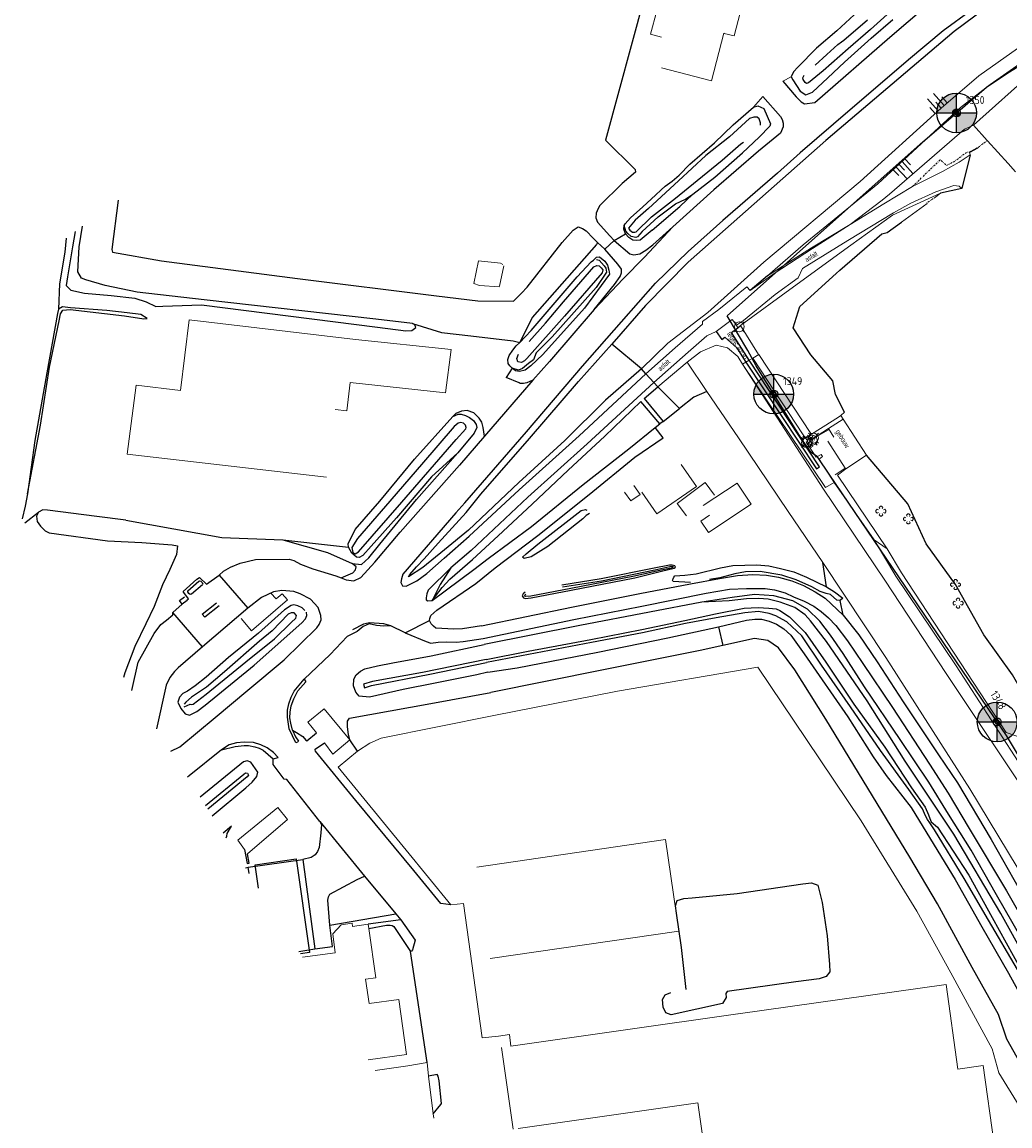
# Model space of a CAD drawing. Header units: metres. Extents: x 62183 to 64287, y 386037 to 390061.
# Tile 29 of 38: x 62183 to 62432, y 388803 to 389081. Entities that reach past the tile are written whole.
import ezdxf
from ezdxf.enums import TextEntityAlignment as Align

# ---------------------------------------------------------------- set-up
doc = ezdxf.new("R2010")
doc.units = ezdxf.units.M
doc.linetypes.add('BORDER', pattern=[1.75, 0.5, -0.25, 0.5, -0.25, 0, -0.25])
doc.layers.get('0').update_dxf_attribs({"linetype": 'CONTINUOUS'})
for name, color, linetype in [('0 @ 0.5', 7, 'CONTINUOUS'), ('0 @ 1', 7, 'CONTINUOUS'), ('0 @ 5', 7, 'CONTINUOUS'), ('BS-BINNENKRUINLIJN-KPN', 253, 'CONTINUOUS'), ('BS-BINNENTEENLIJN-KPN', 253, 'CONTINUOUS'), ('BS-INSTEEK-SLOOT-KPN', 253, 'CONTINUOUS'), ('BS-OVERIG-KPN', 253, 'CONTINUOUS'), ('BS-SCHEIDINGSLIJN-TALUDBEKL', 253, 'CONTINUOUS'), ('BS-VLAKAFSLUITING', 253, 'CONTINUOUS'), ('BS-WATERLIJN-KPN', 253, 'CONTINUOUS')]:
    doc.layers.add(name, color=color, linetype=linetype)
for name, color, linetype, lineweight in [('BS-BEBOUWING', 253, 'CONTINUOUS', 0), ('BS-BETONBAND', 253, 'BORDER', 0), ('BS-BOOM', 253, 'CONTINUOUS', 0), ('BS-BREEKLIJN', 253, 'CONTINUOUS', 0), ('BS-Dijkpaal', 2, 'CONTINUOUS', 25), ('BS-Dijkpaalnr', 6, 'CONTINUOUS', 25), ('BS-KANT-VERHARDING', 253, 'CONTINUOUS', 0), ('BS-KRUINLIJN', 253, 'CONTINUOUS', 0), ('BS-OVERIGE-PUNTEN', 253, 'CONTINUOUS', 0), ('BS-OVERIGE-TEKSTEN', 253, 'CONTINUOUS', 0), ('BS-RASTER', 253, 'RASTER', 0), ('BS-TRAP-CONTOUR', 253, 'CONTINUOUS', 0), ('BS-TUSSENBERM', 253, 'CONTINUOUS', 0)]:
    doc.layers.add(name, color=color, linetype=linetype, lineweight=lineweight)
doc.layers.add('THEORETISCHE_NULLIJN', color=125, linetype='CONTINUOUS', plot=False)
doc.styles.add('ISO', font='isocp.shx', dxfattribs={"height": 2.5})
doc.linetypes.add('RASTER', pattern='A,3,-2,[200,RASTER,S=0.75,R=0,X=0,Y=0],-2,3', length=10)

# ---------------------------------------------------------------- blocks, each defined once
blk = doc.blocks.new('127', base_point=(62183.206022, 386036.879328))
at = {"layer": 'BS-BOOM'}
for points in [[(62183.331022, 386037.129328, 0), (62183.393522, 386037.254328, 0), (62183.268522, 386037.379328, 0), (62183.143522, 386037.379328, 0), (62183.018522, 386037.254328, 0), (62183.081022, 386037.129328, 0)], [(62182.956022, 386037.004328, 0), (62182.831022, 386037.066828, 0), (62182.706022, 386036.941828, 0), (62182.706022, 386036.816828, 0), (62182.831022, 386036.691828, 0), (62182.956022, 386036.754328, 0)], [(62183.081022, 386036.629328, 0), (62183.018522, 386036.504328, 0), (62183.143522, 386036.379328, 0), (62183.268522, 386036.379328, 0), (62183.393522, 386036.504328, 0), (62183.331022, 386036.629328, 0)], [(62183.456022, 386036.754328, 0), (62183.581022, 386036.691828, 0), (62183.706022, 386036.816828, 0), (62183.706022, 386036.941828, 0), (62183.581022, 386037.066828, 0), (62183.456022, 386037.004328, 0)]]:
    blk.add_polyline3d(points, dxfattribs=at)
blk = doc.blocks.new('81', base_point=(62183.206022, 386036.879328))
at = {"layer": 'BS-OVERIGE-PUNTEN'}
blk.add_polyline3d([(62183.049772, 386036.410578, 0), (62182.924772, 386036.473078, 0), (62182.799772, 386036.598078, 0), (62182.737272, 386036.723078, 0), (62182.706022, 386036.848078, 0), (62182.737272, 386037.035578, 0), (62182.799772, 386037.160578, 0), (62182.924772, 386037.285578, 0), (62183.049772, 386037.348078, 0), (62183.174772, 386037.379328, 0), (62183.237272, 386037.379328, 0), (62183.362272, 386037.348078, 0), (62183.487272, 386037.285578, 0), (62183.612272, 386037.160578, 0), (62183.674772, 386037.035578, 0), (62183.706022, 386036.910578, 0), (62183.674772, 386036.723078, 0), (62183.612272, 386036.598078, 0), (62183.487272, 386036.473078, 0), (62183.362272, 386036.410578, 0), (62183.237272, 386036.379328, 0), (62183.174772, 386036.379328, 0)], close=True, dxfattribs=at)
for points in [[(62182.862272, 386037.223078, 0), (62182.706022, 386037.379328, 0)], [(62183.549772, 386037.223078, 0), (62183.706022, 386037.379328, 0)], [(62182.862272, 386036.535578, 0), (62182.706022, 386036.379328, 0)], [(62183.549772, 386036.535578, 0), (62183.706022, 386036.379328, 0)]]:
    blk.add_polyline3d(points, dxfattribs=at)
blk = doc.blocks.new('dijkpaal')
at = {"layer": 'BS-Dijkpaal'}
h = blk.add_hatch(color=256, dxfattribs=at)
h.paths.add_polyline_path([(0, 0), (0, 1, 0.414214), (-1, 0)])
h.paths.add_polyline_path([(1, 0), (0, 0), (0, -1, 0.414214)])
for p, q in [((0, -1), (0, 1)), ((-1, 0), (1, 0))]:
    blk.add_line(p, q, dxfattribs=at)
blk.add_circle((0, 0), 1, dxfattribs=at)
blk = doc.blocks.new('*U698')
at = {"layer": '0 @ 0.5', "xscale": 0.5, "yscale": 0.5, "zscale": 0.5}
blk.add_blockref('dijkpaal', (62428.6, 388904.498), dxfattribs=at)
at = {"layer": '0 @ 1'}
blk.add_blockref('dijkpaal', (62428.6, 388904.498), dxfattribs=at)
at = {"layer": '0 @ 5', "xscale": 5, "yscale": 5, "zscale": 5}
blk.add_blockref('dijkpaal', (62428.6, 388904.498), dxfattribs=at)
blk = doc.blocks.new('*U699')
at = {"layer": '0 @ 0.5', "xscale": 0.5, "yscale": 0.5, "zscale": 0.5}
blk.add_blockref('dijkpaal', (62372.378, 388986.986), dxfattribs=at)
at = {"layer": '0 @ 1'}
blk.add_blockref('dijkpaal', (62372.378, 388986.986), dxfattribs=at)
at = {"layer": '0 @ 5', "xscale": 5, "yscale": 5, "zscale": 5}
blk.add_blockref('dijkpaal', (62372.378, 388986.986), dxfattribs=at)
blk = doc.blocks.new('*U700')
at = {"layer": '0 @ 0.5', "xscale": 0.5, "yscale": 0.5, "zscale": 0.5}
blk.add_blockref('dijkpaal', (62418.381, 389057.722), dxfattribs=at)
at = {"layer": '0 @ 1'}
blk.add_blockref('dijkpaal', (62418.381, 389057.722), dxfattribs=at)
at = {"layer": '0 @ 5', "xscale": 5, "yscale": 5, "zscale": 5}
blk.add_blockref('dijkpaal', (62418.381, 389057.722), dxfattribs=at)
blk = doc.blocks.new('S03')
at = {"color": 0}
for p, q in [((-2.01, 0), (-2.01, -2.01)), ((-1, 0), (-1, -4.01)), ((0, 0), (0, -2.01)), ((1, 0), (1, -4.01)), ((2.01, 0), (2.01, -2.01))]:
    blk.add_line(p, q, dxfattribs=at)

msp = doc.modelspace()

# ---------------------------------------------------------------- linework, layer by layer
at = {"layer": 'BS-BEBOUWING'}
for points in [[(62347.82, 389083.32), (62350.48, 389082.63), (62350.49, 389082.68), (62352.5, 389090.43), (62365.04, 389087.18), (62362.42, 389077.08), (62359.87, 389077.74), (62359.79, 389077.76), (62356.7, 389065.82), (62344.12, 389069.08)], [(62344.15, 389076.75), (62341.37, 389077.49), (62342.96, 389083.41), (62345.74, 389082.66)], [(62433.23, 389042.89), (62431.33, 389045.02), (62426.19, 389050.67), (62426.09, 389050.75), (62422.67, 389054.65), (62437.67, 389068.02), (62439.74, 389065.75), (62440.03, 389065.43), (62441.35, 389063.97), (62444.52, 389060.37), (62448.22, 389056.28)], [(62304.42, 389019.24), (62303.32, 389014.13), (62303.24, 389013.96), (62298.32, 389014.28), (62296.9, 389014.78), (62298.03, 389020.52), (62303.62, 389019.88), (62304.18, 389019.62)], [(62259.79, 388966.08), (62209.69, 388971.88), (62211.96, 388989.23), (62223.06, 388987.9), (62225.28, 389005.66), (62267.13, 389000.71), (62291.15, 388998.18), (62289.76, 388987.31), (62265.78, 388989.9), (62264.92, 388982.78), (62262.04, 388983.14)], [(62385.95, 388975.18), (62390.36, 388968.36), (62390.47, 388968.17), (62395.75, 388971.59), (62389.88, 388980.71), (62386.12, 388978.32), (62387.5, 388976.19)], [(62349.1, 388969.25), (62352.92, 388963.76), (62342.98, 388956.84), (62339.16, 388962.33)], [(62337.19, 388963.99), (62338.77, 388961.75), (62336.42, 388960.09), (62334.84, 388962.34)], [(62350.41, 388956.36), (62348.07, 388959.5), (62355.11, 388964.74), (62357.45, 388961.59)], [(62354.6, 388958.93), (62363.13, 388964.61), (62366.66, 388959.32), (62355.93, 388952.17), (62354.01, 388955.05), (62356.21, 388956.51)], [(62245.81, 388936.87), (62247.12, 388935.46), (62248.68, 388936.74), (62250, 388935.21), (62240.92, 388927.46), (62238.36, 388930.51)], [(62297.61, 388867.98), (62345.15, 388874.92), (62348.51, 388851.91), (62300.97, 388844.97)], [(62253.81, 388845.3), (62261.96, 388846.44), (62261.45, 388851.24), (62263.52, 388853.46), (62266.26, 388853.85), (62266.37, 388853.08), (62270.34, 388853.65)], [(62270.34, 388853.65), (62270.49, 388852.55), (62272.24, 388840.1), (62269.65, 388839.82), (62270.52, 388833.65), (62277.98, 388834.7), (62279.92, 388820.88), (62270.31, 388819.53)], [(62306.23, 388822.95), (62363.29, 388831.06), (62363.41, 388831.07), (62415.74, 388838.42), (62418.72, 388817.19), (62425.04, 388818.08), (62427.82, 388798.3)], [(62306.83, 388802.06), (62303.86, 388822.61)], [(62356.16, 388788.22), (62353.36, 388808.14), (62353.34, 388808.26), (62353.29, 388808.65), (62308.09, 388802.24)]]:
    msp.add_lwpolyline(points, dxfattribs=at)
at = {"layer": 'BS-BETONBAND', "flags": 128}
for points in [[(62407.27, 389039.2), (62414.26, 389045.92), (62415.85, 389044.49), (62417.96, 389045.61), (62420.98, 389047.85), (62421.48, 389047.82), (62423.62, 389048.92), (62426.09, 389050.75)], [(62413.14, 389036.58), (62410.86, 389035.06)]]:
    msp.add_lwpolyline(points, dxfattribs=at)
at = {"layer": 'BS-BINNENKRUINLIJN-KPN'}
for points in [[(62341.75, 389028.24), (62348.72, 389034.21), (62351.98, 389037.31)], [(62335.05, 389027.32), (62334.68, 389028.44), (62334.75, 389029.38)], [(62341.75, 389028.24), (62338.78, 389025.74), (62337.84, 389025.6), (62336.89, 389025.7), (62335.86, 389026.35), (62335.05, 389027.32)], [(62326.97, 389020.71), (62327.73, 389021.39), (62328.54, 389021.51), (62329.9, 389020.41), (62330.56, 389019.44), (62330.87, 389018.17), (62331.02, 389017.13), (62324.73, 389008.59), (62314.22, 388996.92), (62311.21, 388994.09), (62309.84, 388993.01), (62308.41, 388992.65), (62307.4, 388992.81), (62306.54, 388993.54)], [(62214.67, 389006.04), (62213.11, 389006.98), (62209.66, 389007.45), (62204.52, 389007.99), (62195.43, 389008.66), (62193.36, 389008.93), (62192.37, 389008.33), (62192.1, 389007.29), (62189.42, 388992.33), (62186.41, 388975.29), (62184.55, 388961.9)], [(62339.11, 388993.35), (62330.07, 388985.47), (62319.76, 388975.33), (62308.23, 388964.76), (62295.55, 388952.72)], [(62296.56, 388945.34), (62303, 388951.35), (62311.59, 388959.27), (62320.64, 388967.85), (62329.86, 388976.43), (62338.89, 388985.08)], [(62248.82, 388950.35), (62260.04, 388947.16), (62266.31, 388944.39), (62268.62, 388944.15), (62270.46, 388945.78), (62273.26, 388949.22), (62282.47, 388960.48), (62292.88, 388972.22)], [(62295.55, 388952.72), (62289.54, 388947.82), (62284.06, 388943.32), (62280.45, 388941.01)], [(62286.39, 388935.08), (62288.94, 388938.29), (62290.89, 388940.39), (62296.56, 388945.34)], [(62460.16, 388800.84), (62456.39, 388807.63), (62453.85, 388813.72), (62447.68, 388826.81), (62436.8, 388846.46), (62428.43, 388861.02), (62422.05, 388872.23), (62416.37, 388881.33), (62411.41, 388889.36), (62404.16, 388900.1), (62395.23, 388913.34), (62389.86, 388921.71), (62386.65, 388926.3), (62384, 388929.9), (62380.87, 388932.89), (62377.15, 388934.94), (62372.35, 388936.21), (62367.49, 388936.59), (62361.88, 388935.8), (62354.25, 388934.63)], [(62234.59, 388875.33), (62234.7, 388875.81), (62234.81, 388876.47), (62235.89, 388878.25)]]:
    msp.add_lwpolyline(points, dxfattribs=at)
at = {"layer": 'BS-BINNENTEENLIJN-KPN'}
for points in [[(62184.55, 388961.9), (62187.86, 388979.15), (62190.14, 388993.73), (62192.57, 389005.43), (62192.89, 389007.21), (62193.49, 389008.12), (62195.34, 389008.26), (62209.01, 389006.68), (62213.82, 389005.94), (62214.67, 389006.04)], [(62294.93, 388957.21), (62298.67, 388961.83), (62310.92, 388975.83), (62323.21, 388990.14), (62331.64, 388999.52)], [(62344.58, 388980.07), (62348.64, 388983.4)], [(62342.55, 388978.57), (62343.73, 388979.53)], [(62296.91, 388942.84), (62300.52, 388945.6), (62311.42, 388953.71), (62324.39, 388964.21), (62335.93, 388973.25), (62342.55, 388978.57)], [(62280.45, 388941.01), (62280.8, 388941.6), (62282.44, 388943.52), (62284.4, 388945.55), (62287.92, 388949.5), (62294.93, 388957.21)], [(62248.82, 388950.35), (62261.61, 388948.86), (62265.32, 388948.44)], [(62286.39, 388935.08), (62296.91, 388942.84)], [(62235.89, 388878.25), (62233.82, 388876.53)], [(62350.34, 388837.2), (62349.16, 388847.74), (62347.92, 388856.42), (62347.65, 388858.25), (62348.03, 388859.55), (62349.72, 388860.11), (62351.85, 388860.24), (62363.14, 388861.39), (62379.7, 388863.76), (62381.88, 388864.05), (62383.5, 388863.48), (62384.58, 388859.05), (62385.78, 388850.7), (62386.37, 388843.45), (62386.47, 388841.68), (62385.53, 388840.47), (62383.77, 388839.91), (62377.95, 388839.14), (62360.66, 388836.66), (62360.28, 388836.19), (62360.43, 388835.2), (62359.48, 388833.69), (62346.57, 388830.85), (62345.18, 388831.29), (62344.51, 388832.72), (62344.41, 388834.65), (62345.04, 388835.83), (62346.46, 388836.41)]]:
    msp.add_lwpolyline(points, dxfattribs=at)
at = {"layer": 'BS-BREEKLIJN'}
for points in [[(62399.66, 389035.77), (62391.64, 389029.62), (62381.91, 389023.8), (62370.78, 389016.73)], [(62381.88, 388975.55), (62386.16, 388977.99), (62386.07, 388978.18), (62386.12, 388978.32), (62382.45, 388975.9)], [(62400.91, 388948.05), (62388.42, 388966.58), (62390.49, 388968.16), (62395.75, 388971.59)], [(62387.84, 388966.71), (62388.3, 388966.97), (62390.36, 388968.36)]]:
    msp.add_lwpolyline(points, dxfattribs=at)
at = {"layer": 'BS-INSTEEK-SLOOT-KPN'}
for points in [[(62392.6, 389082.36), (62388.24, 389078.38), (62383.12, 389073.98), (62378.39, 389069.19), (62377.38, 389068.09), (62376.74, 389066.76), (62377.16, 389066.02), (62379.04, 389063.15), (62380.46, 389062.24), (62382.12, 389062.97), (62385.94, 389066.54), (62390.16, 389070.5), (62396.92, 389076.53), (62402.32, 389081.18)], [(62334.75, 389029.38), (62335.01, 389029.78), (62336.29, 389031.31), (62339.45, 389034.09), (62342.58, 389037.02), (62344.04, 389038.36), (62345.08, 389039.26), (62346.79, 389040.51), (62348.6, 389042.04), (62351.25, 389044.82), (62357.43, 389050.18), (62362.17, 389054.76), (62367.24, 389059.15), (62368.39, 389059.47), (62369.88, 389058.8), (62371.58, 389054.98), (62371.38, 389054.38)], [(62339.24, 389027.9), (62343.3, 389031.55), (62347.62, 389034.88), (62350.2, 389036), (62351.98, 389037.31), (62357.51, 389041.59), (62364.47, 389047.68), (62368.67, 389051.64), (62371.38, 389054.38)], [(62196.59, 389027.87), (62195.92, 389024.07), (62194.67, 389016.46), (62194.29, 389014.34), (62195.51, 389013.16), (62198.88, 389012.39), (62205.65, 389011.77), (62211.62, 389011.11), (62214.42, 389010.16), (62216.9, 389009), (62218.65, 389009.08), (62228.33, 389009.43), (62272.68, 389003.83), (62279.79, 389002.94), (62281.26, 389002.97), (62282.26, 389003.72), (62282.01, 389004.42), (62281.5, 389004.73), (62272.23, 389005.8), (62229.04, 389010.71), (62212.21, 389012.63), (62204.13, 389014.32), (62199.27, 389015.71), (62198.18, 389016.11), (62197.28, 389017.77), (62197.61, 389024.05), (62198.39, 389029.19)], [(62335.63, 389027.4), (62335.13, 389027.99), (62334.75, 389029.38)], [(62339.24, 389027.9), (62338.04, 389026.53), (62337.63, 389026.34), (62336.52, 389026.63), (62335.63, 389027.4)], [(62327.8, 389020.88), (62328.4, 389020.71), (62329.7, 389019.27), (62330.15, 389018.63), (62330.29, 389017.69), (62327.69, 389013.81), (62316.63, 389001.36), (62312.62, 388997.36), (62311.95, 388995.6), (62310.68, 388994.69), (62309.16, 388993.4), (62308.1, 388993.04), (62306.54, 388993.54), (62305.94, 388994.1), (62305.54, 388994.72), (62305.41, 388995.65), (62305.82, 388996.73), (62306.72, 388998.02), (62307.52, 388999.12), (62308.48, 388999.99), (62311.29, 389002.97), (62322.93, 389016.46), (62326.39, 389020.26), (62326.97, 389020.71)], [(62291.62, 388981.34), (62292.99, 388981.93), (62293.74, 388981.91), (62294.77, 388981.64), (62295.78, 388981.09), (62296.78, 388980.3), (62297.44, 388979.31), (62297.62, 388978.59), (62296.97, 388977.19), (62292.88, 388972.22)], [(62268.98, 388946.4), (62268.05, 388945.84), (62267.39, 388945.98), (62266.19, 388946.94), (62265.32, 388948.44), (62265.26, 388949.29), (62267.01, 388952.95), (62273.23, 388960.04), (62281.93, 388970.64), (62291.62, 388981.34)], [(62292.88, 388972.22), (62286.21, 388966.18), (62277.45, 388955.87), (62271.07, 388948.76), (62268.98, 388946.4)], [(62325.98, 388956.91), (62325.17, 388956.43), (62324.33, 388955.64), (62315.53, 388948.62), (62311.34, 388946.04), (62309.59, 388945.6), (62309.1, 388945.92), (62310.06, 388946.84), (62313.02, 388949.27), (62323.9, 388957.7), (62324.98, 388957.93), (62325.31, 388957.78)], [(62309.78, 388937.14), (62309.28, 388936.76), (62309.07, 388936.24), (62309.37, 388935.74), (62309.84, 388935.58), (62311.33, 388935.73), (62321.43, 388937.66), (62337.42, 388940.75), (62344.13, 388942.44), (62347.3, 388943.2), (62347.66, 388943.48), (62347.46, 388943.78), (62346.8, 388943.98), (62346.11, 388943.94), (62342.3, 388943.23), (62328.93, 388940.47), (62319.07, 388938.92)], [(62458.35, 388800.37), (62454.46, 388807.65), (62449.65, 388818.18), (62442.68, 388832.59), (62429.52, 388856.28), (62417.69, 388876.25), (62405.42, 388894.6), (62395.86, 388909.8), (62385.67, 388924.75), (62381.64, 388929.94), (62380.28, 388931.48), (62377.7, 388933.33), (62373.98, 388934.66), (62370.97, 388935.41), (62368.64, 388935.59), (62365.52, 388935.47), (62361.18, 388934.99), (62354.25, 388934.63)], [(62254.36, 388932.53), (62253.69, 388933.21), (62252.57, 388933.72), (62251.61, 388933.94), (62250.91, 388933.84), (62249.28, 388932.69), (62242.69, 388926.85), (62235.12, 388920.71), (62229.55, 388915.73), (62226.79, 388913.56), (62224.81, 388912.26), (62223.67, 388911.66), (62222.83, 388910.75), (62222.41, 388909.5), (62223.15, 388907.86), (62224.29, 388906.54), (62225.38, 388906.25), (62227.22, 388907.15), (62229.26, 388908.69), (62232.43, 388911.35), (62241.64, 388918.79), (62253.6, 388929.43), (62254.53, 388930.43), (62254.89, 388931.31), (62254.77, 388932.1)], [(62354.25, 388934.63), (62341.09, 388932.09), (62323.58, 388928.78), (62299.5, 388923.97)], [(62300.45, 388917), (62307.8, 388918.13), (62328.07, 388922.07), (62345.69, 388925.65), (62358.43, 388928.45), (62361.98, 388929.3), (62365.5, 388930.1), (62367.58, 388930.38), (62369.32, 388930.35), (62371.21, 388929.87), (62373.08, 388929.13), (62374.94, 388927.95), (62376.7, 388926.32), (62380.06, 388921.65), (62383.81, 388916.18), (62390.98, 388905.77), (62397.42, 388895.74), (62400.67, 388891.06), (62406.96, 388883.01), (62412.78, 388873.48), (62418, 388864.86), (62424.74, 388852.99), (62431.48, 388841.29), (62437.51, 388830.3)], [(62300.45, 388917), (62297.69, 388916.37), (62287.19, 388914.3), (62279.08, 388912.68), (62270.62, 388910.71), (62268, 388911.02), (62267.22, 388912.03), (62266.64, 388913.56), (62266.7, 388915.27), (62267.27, 388916.37), (62268.37, 388917.29), (62269.48, 388917.84), (62272.61, 388918.65), (62276.47, 388919.4), (62286.18, 388921.18), (62299.5, 388923.97)], [(62242.57, 388891.84), (62240.79, 388894.38), (62239.83, 388894.72), (62238.9, 388894.46), (62228, 388885.62)], [(62231.03, 388880.9), (62239.52, 388887.96), (62241.14, 388889.37), (62242.3, 388890.82), (62242.57, 388891.84)]]:
    msp.add_lwpolyline(points, dxfattribs=at)
at = {"layer": 'BS-KANT-VERHARDING'}
for points in [[(62340.19, 388992.08), (62347.53, 388998.61), (62354.45, 389004.54), (62354.45, 389005.24), (62358.56, 389008.28), (62365.57, 389014), (62366.46, 389013.05), (62372.46, 389017.36), (62382.12, 389023.58), (62391.64, 389029.62), (62400.1, 389034.82), (62407.27, 389039.2), (62414.87, 389042.99), (62419.06, 389045.31), (62421.76, 389047.21), (62421.63, 389047.77)], [(62419.72, 389038.72), (62418.99, 389039.25), (62417.72, 389039.42), (62413.19, 389037.9), (62406.86, 389035.02), (62402.48, 389032.61), (62391.04, 389025.61), (62379.59, 389018.56), (62378.55, 389016.21), (62372.75, 389012.06), (62364.75, 389005.52), (62362.96, 389004.35), (62361.88, 389005.71), (62357.84, 389002.75), (62355.56, 389001.61), (62350.84, 388997.57), (62342.23, 388989.88)]]:
    msp.add_lwpolyline(points, dxfattribs=at)
at = {"layer": 'BS-KRUINLIJN'}
for points in [[(62466.59, 389081.6), (62451.73, 389080.55), (62441.57, 389077.59), (62433.69, 389073.96), (62424.01, 389067.06), (62414.5, 389058.93), (62394.08, 389040.44), (62369.88, 389020.21), (62355.76, 389007.48), (62345.69, 388999.83), (62339.11, 388993.35)], [(62370.78, 389016.73), (62379.79, 389024.5), (62398.59, 389039.86), (62419.4, 389059.08), (62426.8, 389064.89), (62435.25, 389070.71), (62442.13, 389074.46), (62452.59, 389077.01), (62464.47, 389077.77), (62467.86, 389076.18)], [(62387.55, 388964.77), (62383.82, 388970.64), (62384.67, 388971.26), (62384.33, 388971.78), (62383.06, 388971.08), (62380.5, 388974.87), (62380.91, 388975.12), (62379.77, 388976.77), (62367.13, 388996.04)], [(62540.72, 388724.6), (62523.03, 388750.59), (62513.41, 388764.45), (62498.77, 388785.63), (62484.52, 388807.09), (62467.63, 388832.22), (62450.47, 388861.72), (62438.19, 388883.19), (62415.77, 388916.7), (62400.31, 388940.16), (62384.89, 388963.04), (62364.52, 388994.51)], [(62397.66, 388950.31), (62403.09, 388941.17), (62418.27, 388918.59), (62441.74, 388882.41), (62453.46, 388862.01), (62470.56, 388833.44), (62487.38, 388808.15), (62501.24, 388787.44), (62515.75, 388766.33), (62524.4, 388752.08), (62540.7, 388726.99), (62559.87, 388702.37), (62572.12, 388685.92), (62579.43, 388673.66), (62582.97, 388664.97)]]:
    msp.add_lwpolyline(points, dxfattribs=at)
at = {"layer": 'BS-OVERIG-KPN'}
for points in [[(62374.63, 389065.73), (62378.03, 389061.78), (62379.28, 389060.49), (62380.12, 389060.03), (62382.67, 389060.32), (62401.59, 389076.77), (62410.85, 389084.64), (62415.9, 389088.66), (62421.22, 389092.4), (62428.24, 389096.34), (62432.56, 389098.56), (62435.22, 389099.69), (62438.09, 389100.66), (62442.3, 389102.01), (62446.98, 389103.14), (62451.21, 389103.95), (62456.4, 389104.81), (62462.48, 389105.52), (62469.04, 389107.07), (62473.05, 389107.46), (62479.29, 389108.58), (62486.25, 389110.6)], [(62339.88, 389086.97), (62330.01, 389050.85), (62337.53, 389043.48), (62337.62, 389042.82), (62334.24, 389039.99), (62328.64, 389034.4), (62328.22, 389033.67), (62327.71, 389032.54), (62327.62, 389031.36), (62328.02, 389030.2), (62331.12, 389026.78)], [(62422.16, 389083.55), (62414.98, 389078.34), (62406.28, 389071.07), (62387.42, 389054.89), (62379.02, 389047.67), (62373.3, 389042.58), (62359.53, 389030.68)], [(62369.61, 389061.83), (62374.05, 389056.84), (62374.52, 389056.08), (62374.72, 389055.18), (62374.73, 389054.2), (62374.03, 389052.62), (62368.53, 389048.12), (62357.31, 389038.34), (62347, 389029.07)], [(62207.36, 389035.76), (62205.81, 389023.36), (62205.97, 389022.69), (62218.26, 389020.55), (62252.5, 389016.08), (62287.46, 389011.69)], [(62294.6, 388959.65), (62310.13, 388977.48), (62324.21, 388993.98), (62334.09, 389005.19), (62342.58, 389014.86), (62350.87, 389022.89), (62359.53, 389030.68)], [(62319.16, 389025.14), (62321.88, 389028.25), (62323.19, 389029.03), (62324.23, 389028.67), (62325.18, 389028.03), (62326.92, 389026.21)], [(62327.19, 389008.24), (62332.26, 389014.53), (62333.69, 389016.58), (62334.03, 389017.49), (62334.02, 389018.42), (62333.17, 389019.67), (62329.82, 389023.43), (62332.2, 389025.59), (62336.15, 389022.24), (62337.17, 389021.98), (62338.71, 389022.31), (62340.18, 389023.2), (62341.93, 389024.57), (62347, 389029.07)], [(62327.19, 389008.24), (62334.47, 389015.99), (62339.82, 389021.43), (62347, 389029.07)], [(62332.2, 389025.59), (62331.12, 389026.78)], [(62332.2, 389025.59), (62335.05, 389027.32)], [(62194.31, 389026.21), (62193.93, 389022.72), (62192.61, 389014.76), (62192.37, 389008.33)], [(62287.46, 389011.69), (62297.87, 389010.47), (62306.91, 389010.34), (62308.89, 389012.37), (62310.33, 389013.87), (62319.16, 389025.14)], [(62326.92, 389026.21), (62328.05, 389025.08), (62327.73, 389024.59), (62311.54, 389006.23), (62308.48, 388999.99)], [(62329.82, 389023.43), (62328.05, 389025.08)], [(62327.19, 389008.24), (62315.93, 388995.17), (62311.73, 388990.51), (62310.25, 388989.83), (62309.37, 388989.65), (62308.59, 388989.66), (62308.29, 388989.78), (62305.07, 388991.2)], [(62281.5, 389004.73), (62288.73, 389002.44)], [(62288.73, 389002.44), (62296.14, 389001.61), (62306.77, 389000.36), (62308.48, 388999.99)], [(62306.54, 388993.54), (62305.07, 388991.2)], [(62295.75, 388951.26), (62308.29, 388962.89), (62323.44, 388976.49), (62340.19, 388992.08)], [(62311.73, 388990.51), (62299.55, 388976.38)], [(62342.23, 388989.88), (62325.38, 388974.46), (62310.46, 388961.02), (62296.25, 388947.66)], [(62339.77, 388985.84), (62343.24, 388988.79)], [(62339.77, 388985.84), (62344.58, 388980.07), (62343.73, 388979.53), (62338.89, 388985.08)], [(62299.55, 388976.38), (62299.22, 388978.54), (62298.93, 388979.92), (62298.27, 388980.93), (62296.87, 388982.23), (62295.25, 388982.82), (62293.75, 388982.73), (62292.38, 388982.12), (62291.62, 388981.34)], [(62299.55, 388976.38), (62293.3, 388969.14)], [(62344.51, 388975.98), (62342.55, 388978.57)], [(62297.39, 388939.34), (62302.25, 388943.31), (62313, 388951.37), (62325.92, 388961.73), (62337.41, 388971.08), (62344.51, 388975.98)], [(62263.51, 388940.8), (62264.8, 388940.22), (62266.71, 388940.01), (62268.42, 388940.85), (62271.96, 388944.7), (62278.39, 388952.22), (62293.3, 388969.14)], [(62184.55, 388961.9), (62184.02, 388958.8), (62183.21, 388955.62)], [(62183.88, 388954.57), (62187.34, 388957.28)], [(62209.29, 388955.25), (62202.01, 388956.22), (62189.63, 388957.77), (62188.42, 388957.88), (62187.34, 388957.28), (62186.86, 388956.27), (62187.03, 388954.96), (62187.87, 388953.79), (62188.99, 388952.6), (62190.04, 388952.12), (62204.69, 388950.06), (62213.32, 388949.67), (62220.96, 388949.04), (62222.36, 388948.79), (62222.04, 388946.63), (62220.38, 388942.88), (62218.53, 388938.98), (62216.42, 388933.58), (62214.32, 388929.18), (62211.59, 388923.47), (62209.04, 388916.84), (62208.76, 388915.7)], [(62294.6, 388959.65), (62292.34, 388957.12), (62279.01, 388941.72), (62278.67, 388940.49), (62278.54, 388939.56), (62278.93, 388938.77), (62279.85, 388938.7), (62282.57, 388940), (62285.03, 388941.83), (62289.46, 388945.67), (62295.75, 388951.26)], [(62209.29, 388955.25), (62233.47, 388950.93), (62248.82, 388950.35)], [(62296.25, 388947.66), (62291.09, 388943.24)], [(62224.7, 388935.16), (62225.09, 388935.48), (62223.9, 388937.08), (62223.76, 388937.36), (62227.22, 388940.44), (62227.88, 388940.82), (62229.66, 388939.14), (62232.8, 388941.45), (62233.89, 388942.42), (62235.64, 388943.48), (62238.12, 388944.45), (62241.93, 388945.4), (62250.45, 388945.49), (62251.59, 388945.12), (62253.3, 388944.22), (62256.34, 388943.01), (62262.19, 388941.26), (62263.51, 388940.8)], [(62263.51, 388940.8), (62266.41, 388942.01), (62267.11, 388942.81), (62267.31, 388943.49), (62266.31, 388944.39)], [(62291.09, 388943.24), (62285.38, 388937.62), (62285.08, 388936.74), (62284.89, 388935.77), (62284.94, 388935.25), (62285.28, 388934.98), (62286.39, 388935.08)], [(62291.09, 388943.24), (62288.39, 388939.07), (62286.39, 388935.08)], [(62351.45, 388939.62), (62347.08, 388939.83), (62346.91, 388940.14), (62347.02, 388940.53), (62347.26, 388940.94), (62347.51, 388941.3), (62350, 388941.44), (62352.84, 388941.8), (62358.98, 388943.24), (62362.07, 388943.85), (62368.14, 388944.03), (62371.09, 388943.79), (62374.08, 388943.13), (62377.45, 388942.29), (62380.65, 388940.96), (62385.64, 388938.51), (62387.67, 388937.27), (62389.79, 388935.66), (62389.11, 388935.02), (62388.21, 388935.16), (62386.66, 388936.57), (62385.53, 388936.81), (62384.05, 388937.32), (62381.94, 388938.47), (62377.99, 388940.26), (62374.42, 388941.45), (62368.94, 388942.32), (62365.3, 388942.25), (62362.59, 388941.77), (62358.82, 388940.8), (62356.2, 388940.34)], [(62232.8, 388941.45), (62240.02, 388933.13)], [(62298.85, 388928.67), (62321.44, 388933.41), (62338.68, 388936.82), (62351.45, 388939.25), (62358.75, 388940.58), (62363.26, 388941.36), (62367.14, 388941.61), (62370.55, 388941.47), (62373.56, 388940.97), (62376.94, 388939.99), (62379.83, 388938.8), (62382.81, 388937.22), (62385.28, 388935.63), (62389.82, 388931.34), (62393.8, 388926.43), (62398.38, 388919.59), (62404.97, 388909.56), (62413.87, 388896.25), (62418.62, 388889.18), (62427.09, 388874.92), (62435.68, 388859.85)], [(62220.64, 388897.13), (62222.94, 388898.23), (62231.8, 388905.61), (62240.04, 388912.5), (62249.13, 388920.1), (62257.36, 388928.2), (62257.98, 388929.03), (62258.44, 388930.16), (62258.4, 388931.32), (62257.7, 388933.28), (62255.75, 388935.38), (62253.15, 388936.77), (62251.59, 388937.31), (62248.58, 388937.54), (62246.47, 388937.21), (62243.42, 388935.85), (62240.02, 388933.13), (62228.61, 388923.37)], [(62228.59, 388939.04), (62225.86, 388936.67), (62225.54, 388936.57), (62225.16, 388936.81), (62224.95, 388937.22), (62224.92, 388937.52), (62227.66, 388939.95), (62227.87, 388939.99), (62228.22, 388939.9), (62228.53, 388939.62), (62228.67, 388939.2)], [(62285.75, 388930.01), (62285.82, 388930.54), (62286.1, 388931.3), (62287.61, 388932.64), (62297.39, 388939.34)], [(62299.28, 388925.52), (62322.06, 388930.26), (62339.14, 388933.62), (62355.4, 388936.9), (62361.23, 388937.9), (62365.49, 388938.1), (62370.25, 388938.07), (62372.56, 388937.71), (62375.21, 388936.98), (62377.38, 388935.98), (62380.05, 388934.86), (62382.44, 388933.63), (62384.29, 388932.32), (62386.18, 388930.73), (62387.97, 388928.73), (62390.94, 388924.92), (62394.78, 388919.23), (62402.29, 388908.11), (62411.54, 388893.89), (62416.29, 388886.62), (62421.58, 388877.7), (62430.92, 388862.03), (62438.62, 388848.53)], [(62224.7, 388935.16), (62224.78, 388935.05), (62223.48, 388934.12), (62222.8, 388935.06), (62224.11, 388935.99)], [(62210.84, 388912.44), (62212.4, 388919.55), (62216.41, 388926.74), (62218.1, 388929), (62219.54, 388930.07), (62221.14, 388931.44), (62221.14, 388932), (62223.48, 388934.12)], [(62228.61, 388923.37), (62221.14, 388932)], [(62232.77, 388933.71), (62229.18, 388930.85), (62228.54, 388931.65), (62232.13, 388934.51)], [(62276.04, 388928.69), (62274.24, 388928.56), (62272.39, 388928.8), (62270.56, 388929.2), (62269.08, 388928.48), (62267.55, 388927.22), (62265.03, 388925.98)], [(62279.58, 388926.93), (62276.04, 388928.69), (62274.21, 388929.15), (62270.64, 388929.43), (62269.11, 388929.13), (62266.38, 388927.65)], [(62279.58, 388926.93), (62285.75, 388930.01)], [(62298.85, 388928.67), (62294.02, 388927.92), (62291.89, 388927.85), (62287.33, 388928.1), (62286.77, 388928.56), (62286.15, 388929.15), (62285.75, 388930.01)], [(62279.58, 388926.93), (62284.87, 388924.72), (62286.07, 388924.29), (62287.89, 388924.59), (62290.05, 388924.7), (62292.49, 388924.6), (62294.21, 388924.72), (62299.28, 388925.52)], [(62358.43, 388928.45), (62359.59, 388923.76)], [(62265.03, 388925.98), (62260.77, 388921.44), (62254.17, 388915.28)], [(62448.27, 388794.53), (62441.49, 388806.73), (62435.16, 388817.4), (62431.04, 388824.68), (62428.94, 388830.91), (62422.31, 388842.72), (62413.61, 388858.79), (62406.6, 388870.45), (62396.05, 388887.86), (62385.45, 388905.24), (62377.68, 388917.58), (62373.53, 388923.15), (62370.85, 388924.96), (62367.53, 388925.49), (62359.59, 388923.76), (62353.84, 388922.5), (62329.13, 388917.55), (62301.15, 388911.88)], [(62228.61, 388923.37), (62222.52, 388918.1), (62221.6, 388917.21), (62220.94, 388916.42), (62220.42, 388915.68), (62219.45, 388913.75), (62217.01, 388902.8)], [(62251.24, 388902.44), (62252.05, 388900.8), (62252.8, 388899.68), (62252.49, 388899.46), (62252.13, 388899.24), (62250.41, 388902.81), (62250.02, 388905.75), (62250.01, 388907.44), (62250.32, 388909.07), (62250.91, 388910.71), (62251.7, 388912.28), (62254.17, 388915.28), (62254.61, 388914.63)], [(62251.24, 388902.44), (62250.8, 388904.22), (62250.61, 388905.56), (62250.64, 388906.99), (62250.92, 388908.59), (62251.63, 388910.29), (62252.61, 388912.34), (62254.61, 388914.63)], [(62267.6, 388897.18), (62265.68, 388900.01), (62265.32, 388901.24), (62265.06, 388903.38), (62265.08, 388904.7), (62265.63, 388905.43), (62286.04, 388909.16), (62301.15, 388911.88)], [(62251.24, 388902.44), (62252.25, 388901.89), (62253.83, 388900.84), (62254.65, 388899.95), (62254.87, 388899.72), (62257.34, 388901.73)], [(62247.64, 388895.58), (62246.48, 388896.82), (62244.89, 388897.97), (62243.33, 388898.74), (62241.41, 388899.3), (62239.12, 388899.41), (62237.17, 388899.23), (62235.3, 388898.72), (62233.37, 388897.45)], [(62291.11, 388858.48), (62288.61, 388858.83), (62281.76, 388867.16), (62267.23, 388884.73), (62257.06, 388897.18), (62256.97, 388897.48), (62256.99, 388897.64), (62259.29, 388899.23)], [(62233.37, 388897.45), (62225.26, 388890.98), (62224.81, 388890.61)], [(62233.37, 388897.45), (62236.87, 388898.35), (62239.06, 388898.57), (62240.19, 388898.54), (62241.74, 388898.27), (62242.86, 388897.91), (62243.88, 388897.43), (62246.37, 388895.22)], [(62258.15, 388879.5), (62249.82, 388890), (62249.19, 388890.15), (62246.39, 388893.82), (62246.37, 388895.22), (62247.64, 388895.58)], [(62258.15, 388879.5), (62258.56, 388878.72), (62258.36, 388876.63), (62257.95, 388872.95), (62257.57, 388871.91), (62256.96, 388871.07), (62255.93, 388870.39), (62253.82, 388869.93)], [(62258.15, 388879.5), (62269.34, 388865.71)], [(62239.2, 388872.42), (62239.89, 388868.93), (62240.34, 388868.96), (62239.94, 388871.36)], [(62239.4, 388867.82), (62240.1, 388867.95), (62253.82, 388869.93)], [(62242.7, 388862.66), (62241.85, 388868.55), (62252.16, 388870.04), (62255.57, 388846.47)], [(62253.82, 388869.93), (62256.84, 388847.43)], [(62240.33, 388866.37), (62240.1, 388867.95)], [(62252.88, 388846.75), (62256.84, 388847.43), (62261.29, 388848.01), (62260.68, 388853.39), (62260.13, 388859.7), (62260.28, 388860.53), (62260.64, 388861.15), (62267.54, 388864.84), (62269.34, 388865.71), (62277.3, 388856.22), (62278.54, 388854.73), (62282.09, 388849.63), (62281.42, 388847.17), (62281.19, 388846.86), (62280.92, 388846.78)], [(62350.34, 388837.2), (62349.16, 388847.74), (62347.92, 388856.42), (62347.65, 388858.25), (62348.03, 388859.55), (62349.72, 388860.11), (62351.85, 388860.24), (62363.14, 388861.39), (62379.7, 388863.76), (62381.88, 388864.05), (62383.5, 388863.48), (62384.58, 388859.05), (62385.78, 388850.7), (62386.37, 388843.45), (62386.47, 388841.68), (62385.53, 388840.47), (62383.77, 388839.91), (62377.95, 388839.14), (62360.66, 388836.66), (62360.28, 388836.19), (62360.43, 388835.2), (62359.48, 388833.69), (62346.57, 388830.85), (62345.18, 388831.29), (62344.51, 388832.72), (62344.41, 388834.65), (62345.04, 388835.83), (62346.46, 388836.41)], [(62260.68, 388853.39), (62277.3, 388856.22)], [(62278.54, 388854.73), (62270.34, 388853.65)], [(62270.49, 388852.55), (62274.9, 388853.35), (62275.82, 388853.4), (62276.32, 388853.29), (62276.72, 388853.06), (62280.92, 388846.78)], [(62255.57, 388846.47), (62253.27, 388846.14)], [(62285.15, 388818.82), (62280.92, 388846.78)], [(62286.65, 388805.94), (62288.57, 388808.23), (62288.74, 388808.54), (62288.14, 388814.26), (62287.96, 388815.36), (62287.68, 388815.81), (62285.45, 388815.42)]]:
    msp.add_lwpolyline(points, dxfattribs=at)
at = {"layer": 'BS-RASTER', "flags": 128}
for points in [[(62374.63, 389065.73), (62376.74, 389066.76)], [(62367.24, 389059.15), (62369.61, 389061.83)], [(62399.66, 389035.77), (62401.49, 389037.27), (62420.38, 389053.62), (62422.67, 389054.65)], [(62402.26, 389032.02), (62391.8, 389024.49), (62377.35, 389014), (62363.98, 389004.28), (62368.55, 388996.92), (62368.64, 388996.91), (62367.13, 388996.04), (62366.19, 388995.49), (62365.37, 388995.01), (62364.52, 388994.51)], [(62457.85, 388903.49), (62456.02, 388903.1), (62455.05, 388902.75), (62442.82, 388901.32), (62439.05, 388899.02), (62430.82, 388901.87), (62404.51, 388942.03), (62400.89, 388948.04), (62397.66, 388950.31), (62387.55, 388964.77), (62385.41, 388963.46), (62364.52, 388994.51), (62363.3, 388996.44), (62360.73, 388998.66), (62357.87, 388999.33), (62353.97, 388997.62), (62350.59, 388995.01), (62355.56, 388987.62), (62363.48, 388975.98)], [(62381.74, 388977.05), (62368.64, 388996.91)], [(62476.71, 388797.85), (62467.23, 388811.74), (62453.75, 388833.13), (62438.45, 388859.9), (62421.75, 388887.7), (62400.59, 388920.72), (62384.74, 388944.64), (62376, 388957.48), (62363.48, 388975.98)], [(62400.89, 388948.04), (62388.4, 388966.58)], [(62301.94, 388906.16), (62333.05, 388912.27), (62368.36, 388918.28), (62380.61, 388900.05), (62394.4, 388879.66), (62408.35, 388856.89), (62416.92, 388841.39), (62427.32, 388822.3), (62428.98, 388816.27), (62451.93, 388779.1), (62484.19, 388730.77), (62500.95, 388705.6), (62442.64, 388666.55)], [(62259.29, 388899.23), (62261.39, 388896.43), (62265.68, 388900.01), (62259.26, 388907.79), (62255.13, 388904.47), (62257.34, 388901.73)], [(62301.94, 388906.16), (62273.55, 388900.44)], [(62273.55, 388900.44), (62270.71, 388899.17), (62267.6, 388897.18), (62262.72, 388893.09), (62279.86, 388872.26), (62291.11, 388858.48), (62294.28, 388858.84), (62298.97, 388825), (62303.14, 388825.47)], [(62239.94, 388871.36), (62250.02, 388879.94), (62247.6, 388883.02), (62237.54, 388874.78), (62239.2, 388872.42)], [(62306.23, 388822.95), (62305.83, 388825.84), (62303.14, 388825.47)], [(62286.81, 388804.84), (62286.65, 388805.94), (62285.45, 388815.42), (62285.15, 388818.82), (62280.25, 388817.98), (62272.04, 388816.82)]]:
    msp.add_lwpolyline(points, dxfattribs=at)
at = {"layer": 'BS-SCHEIDINGSLIJN-TALUDBEKL'}
for points in [[(62495.44, 389101.01), (62490.16, 389097), (62476.93, 389093.81), (62464.25, 389093.53), (62451.44, 389093.49), (62437.93, 389090.91), (62427.87, 389085.63), (62417.78, 389078.2), (62385.51, 389050.77), (62350.87, 389020.17), (62340.11, 389009.25), (62331.64, 388999.52)], [(62468.96, 389059.48), (62470.78, 389055.7), (62478.61, 389047.64), (62491.76, 389031), (62495.74, 389030.63), (62502.31, 389022.07), (62515.16, 389008.2), (62532.05, 388988.54), (62534.77, 388985.87), (62533.27, 388984.75), (62535.21, 388982.64), (62535.84, 388981.98), (62534.27, 388979.13), (62529.14, 388975.37), (62491.61, 388951.48), (62452.52, 388925.63), (62445.95, 388919.47), (62435.02, 388911.8), (62432.45, 388916.37), (62425.24, 388926.39), (62418.13, 388939.05), (62410.72, 388949.32), (62406.08, 388959.41), (62395.75, 388971.59)], [(62423.62, 389048.92), (62423.65, 389048.87), (62421.63, 389047.77)], [(62389.26, 388981.57), (62390.2, 388982.46), (62387.9, 388986.89), (62387.27, 388990.35), (62381.73, 388996.88), (62377.25, 389003.63), (62378.95, 389008.98), (62388.04, 389017.33), (62388.96, 389018.2), (62399.59, 389027.27), (62400.93, 389027.62), (62404.53, 389030.24)], [(62357.84, 389002.75), (62359.29, 389000.74), (62360.02, 389001.29), (62363.09, 388998.61), (62365.37, 388995.01), (62383.11, 388968.15), (62383.89, 388968.65), (62366.19, 388995.49), (62361.7, 389002.5), (62363.33, 389003.67), (62362.96, 389004.35)], [(62355.56, 388987.62), (62352.24, 388986.19), (62348.64, 388983.4)]]:
    msp.add_lwpolyline(points, dxfattribs=at)
at = {"layer": 'BS-TRAP-CONTOUR'}
msp.add_lwpolyline([(62389.88, 388980.71), (62389.26, 388981.57), (62388.64, 388981.15), (62384.78, 388978.77), (62381.24, 388976.45), (62381.88, 388975.55), (62386.12, 388978.32)], dxfattribs=at)
at = {"layer": 'BS-TUSSENBERM'}
for points in [[(62413.14, 389036.58), (62414.37, 389037.49), (62402.26, 389032.02)], [(62410.86, 389035.06), (62410.95, 389034.94), (62404.53, 389030.24)], [(62350.59, 388995.01), (62343.24, 388988.79)]]:
    msp.add_lwpolyline(points, dxfattribs=at)
at = {"layer": 'BS-VLAKAFSLUITING'}
for points in [[(62421.76, 389047.21), (62419.72, 389038.72), (62414.37, 389037.49)], [(62370.78, 389016.73), (62366.46, 389013.05)], [(62363.33, 389003.67), (62363.98, 389004.28)], [(62348.64, 388983.4), (62343.24, 388988.79), (62342.23, 388989.88), (62340.19, 388992.08), (62339.11, 388993.35), (62331.64, 388999.52)], [(62385.64, 388938.51), (62384.74, 388944.64)], [(62389.82, 388931.34), (62389.11, 388935.02)]]:
    msp.add_lwpolyline(points, dxfattribs=at)
at = {"layer": 'BS-WATERLIJN-KPN'}
for points in [[(62402.61, 389083.96), (62396.68, 389078.69), (62391.11, 389073.81), (62384.82, 389068.34), (62381.11, 389065.3), (62380.64, 389065.16), (62380.24, 389065.41), (62379.78, 389066.1), (62379.67, 389066.52), (62380.01, 389067.19)], [(62382.79, 389069.71), (62385.71, 389072.45), (62388.5, 389074.89), (62389.38, 389075.59), (62390, 389075.98), (62395.95, 389081.12)], [(62369.05, 389054.64), (62369.02, 389055.25), (62368.68, 389056.19), (62368.18, 389056.61), (62367.39, 389056.68), (62366.28, 389056.31), (62361.22, 389051.69), (62355.25, 389047.01), (62348.36, 389040.65), (62340.81, 389033.68), (62337.52, 389030.78), (62335.81, 389028.75), (62336.15, 389028.23), (62336.86, 389027.68), (62337.37, 389027.73), (62337.73, 389027.83), (62341.6, 389031.56), (62347.63, 389036.3), (62353.11, 389040.75), (62359.38, 389045.81), (62364.05, 389049.97), (62364.76, 389050.4)], [(62310.86, 389000.21), (62314.93, 389004.8), (62319.49, 389010.18), (62327.1, 389018.99), (62327.85, 389019.36), (62328.43, 389019.23), (62328.9, 389018.71), (62329.33, 389018.22), (62329.18, 389017.5), (62319.75, 389006.61), (62310.19, 388995.91), (62309.62, 388995.36), (62308.86, 388994.94), (62307.98, 388995.07), (62307.7, 388995.93), (62308.14, 388997.01)], [(62292.42, 388975.54), (62294.86, 388978.21), (62294.99, 388978.59), (62294.79, 388979.18), (62294.28, 388979.7), (62293.53, 388979.85), (62292.91, 388979.66), (62291.96, 388978.87)], [(62291.96, 388978.87), (62283.74, 388969.27), (62274.64, 388958.81), (62267.64, 388950.67), (62266.22, 388948.38), (62266.42, 388947.11), (62267.01, 388946.76), (62267.9, 388947.29), (62278.78, 388959.79), (62292.42, 388975.54)], [(62310.01, 388936.63), (62309.73, 388936.42), (62309.68, 388936.28), (62309.74, 388936.19), (62309.9, 388936.14), (62311.25, 388936.27), (62321.32, 388938.2), (62337.3, 388941.28), (62344.07, 388942.74), (62346.11, 388943.21), (62346.65, 388943.27), (62347.15, 388943.55), (62346.83, 388943.61), (62346.19, 388943.55), (62342.41, 388942.69), (62329.03, 388939.93), (62319.17, 388938.38)], [(62224.01, 388908.34), (62225.55, 388909), (62225.83, 388908.93), (62226.24, 388908.94), (62229.52, 388911.46), (62239.54, 388919.59), (62246.74, 388925.45), (62250.9, 388929.52), (62252.08, 388930.61), (62252.3, 388931.27), (62251.72, 388931.95), (62250.9, 388931.99), (62250.2, 388931.59), (62246.18, 388927.4), (62242.99, 388924.83), (62234.12, 388917.12), (62229.66, 388913.28), (62225.82, 388910.72), (62224.39, 388909.48), (62224, 388908.95)], [(62300.01, 388920.25), (62310.53, 388922.28), (62326.35, 388925.26), (62339.21, 388927.74), (62349.97, 388930.06), (62357.71, 388931.73), (62364.93, 388933.1), (62368.45, 388933.3), (62371.17, 388933.15), (62372.96, 388932.95), (62373.88, 388932.51), (62376.36, 388930.93), (62380.31, 388927.02), (62385.44, 388919.58), (62392.56, 388908.98), (62400.3, 388898.18), (62407.01, 388887.96), (62410.5, 388883.03), (62411.34, 388881.18), (62411.66, 388880.22), (62412.02, 388879.36), (62413.61, 388878.06), (62421.46, 388865.99), (62427.31, 388855.28), (62434.39, 388842.6)], [(62433.68, 388842.2), (62426.4, 388854.65), (62420.31, 388865.13), (62412.85, 388877.36), (62411.62, 388879.13), (62411.08, 388879.99), (62410.58, 388880.88), (62409.79, 388882.62), (62406.34, 388887.5), (62399.21, 388897.3), (62391.66, 388908.31), (62384.36, 388918.83), (62379.4, 388926.14), (62375.7, 388929.68), (62373.68, 388930.81), (62372.92, 388931.19), (62371.21, 388931.76), (62368.57, 388932.28), (62365.09, 388931.93), (62357.9, 388930.73), (62350.14, 388929.27), (62339.38, 388926.94), (62326.5, 388924.47), (62310.69, 388921.48), (62300.11, 388919.46)], [(62300.01, 388920.25), (62283.99, 388916.96), (62271.38, 388914.71), (62269.14, 388914.04), (62269.42, 388913.13), (62271.14, 388913.65), (62285.82, 388916.55), (62300.11, 388919.46)], [(62229.37, 388883.49), (62238.98, 388891.36), (62239.44, 388891.67), (62239.9, 388891.59), (62240.15, 388891.13), (62239.87, 388890.72)], [(62239.87, 388890.72), (62229.96, 388882.57)]]:
    msp.add_lwpolyline(points, dxfattribs=at)
at = {"layer": 'THEORETISCHE_NULLIJN'}
msp.add_lwpolyline([(62441.62, 388883.33), (62430.93, 388901.07), (62386.46, 388966.55), (62383.39, 388971.21), (62382.02, 388972.11), (62381.51, 388972.61), (62380.86, 388973.64), (62379.52, 388975.44), (62367.96, 388994.13), (62365.82, 388997.99), (62360.64, 389006.64), (62409.22, 389049.83), (62425.9, 389064.2), (62430.99, 389067.62), (62435.88, 389070.65)], dxfattribs=at)

# ---------------------------------------------------------------- block references
for name in ['*U700', '*U699', '*U698']:
    msp.add_blockref(name, (0, 0))
at = {"layer": 'BS-BOOM', "xscale": 2.5, "yscale": 2.5, "zscale": 2.5}
for p in [(62399.35, 388957.53), (62406.24, 388955.57), (62418.13, 388939.05), (62418.75, 388934.39)]:
    msp.add_blockref('127', p, dxfattribs=at)
at = {"layer": 'BS-KRUINLIJN'}
for p, rotation in [((62414.5, 389058.93), 222.1688765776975), ((62403.92, 389044.78), 42.73770203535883)]:
    msp.add_blockref('S03', p, dxfattribs=dict(at, rotation=rotation))
at = {"layer": 'BS-OVERIGE-PUNTEN', "xscale": 2.5, "yscale": 2.5, "zscale": 2.5}
for p in [(62363.71, 389003.92), (62382.08, 388975.37), (62382.38, 388975.92), (62380.61, 388974.81), (62380.94, 388975.06)]:
    msp.add_blockref('81', p, dxfattribs=at)

# ---------------------------------------------------------------- texts
at = {"layer": 'BS-Dijkpaalnr', "style": 'ISO'}
for s, p in [('1350', (62420.72, 389059.97)), ('1349', (62374.72, 388989.23))]:
    msp.add_text(s, height=2, dxfattribs=at).set_placement(p)
msp.add_text('1348', height=2, rotation=301.344, dxfattribs=at).set_placement((62426.77, 388911.53))
at = {"layer": 'BS-OVERIGE-TEKSTEN', "width": 0.68}
for s, rotation, p in [('asfalt', 31.6025, (62381.79, 389021.61)), ('tegels 30*30', 303.4393, (62363.07, 388999.1)), ('asfalt', 41.7674, (62344.72, 388994.28)), ('trap', 32.3108, (62381.82, 388975.66)), ('gebouw', 302.0779, (62389.56, 388975.66))]:
    msp.add_text(s, height=1.25, rotation=rotation, dxfattribs=at).set_placement(p, align=Align.MIDDLE)

doc.saveas('drawing.dxf')
